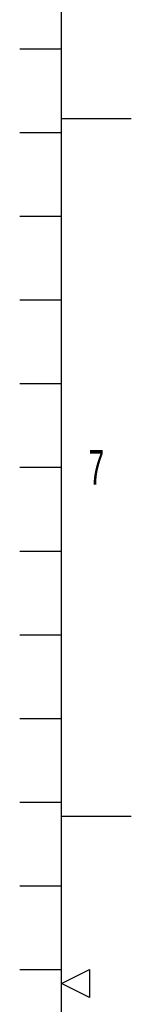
# Model space of a CAD drawing. Header units: millimetres. Extents: x 0 to 8390, y -1 to 5930.
# Tile 58 of 65: x 8280 to 8360, y 2965 to 3671. Entities that reach past the tile are written whole.
import ezdxf

# ---------------------------------------------------------------- set-up
doc = ezdxf.new("R2010")
doc.units = ezdxf.units.MM
doc.header["$LTSCALE"] = 462.55
doc.layers.get('0').update_dxf_attribs({"linetype": 'CONTINUOUS'})
doc.styles.add('TEXTSTYLE_2', font='txt', dxfattribs={"width": 0.6})

msp = doc.modelspace()

# ---------------------------------------------------------------- linework, layer by layer
at = {"color": 7, "linetype": 'Continuous'}
msp.add_line((8310, 100), (8310, 5840), dxfattribs=at)
at = {"color": 2, "linetype": 'Continuous'}
for p, q in [((8280, 3650), (8310, 3650)), ((8310, 3600), (8360, 3600)), ((8280, 3590), (8310, 3590)), ((8280, 3530), (8310, 3530)), ((8280, 3470), (8310, 3470)), ((8280, 3410), (8310, 3410)), ((8280, 3350), (8310, 3350)), ((8280, 3290), (8310, 3290)), ((8280, 3230), (8310, 3230)), ((8280, 3170), (8310, 3170)), ((8280, 3110), (8310, 3110)), ((8310, 3100), (8360, 3100)), ((8280, 3050), (8310, 3050)), ((8280, 2990), (8310, 2990)), ((8310, 2980), (8330, 2990)), ((8330, 2990), (8330, 2970)), ((8330, 2970), (8310, 2980))]:
    msp.add_line(p, q, dxfattribs=at)

# ---------------------------------------------------------------- texts
at = {"color": 2, "linetype": 'Continuous', "insert": (8335, 3362.5), "char_height": 25, "width": 15, "attachment_point": 2, "line_spacing_factor": 0.9, "style": 'TEXTSTYLE_2'}
msp.add_mtext('7', dxfattribs=at)

doc.saveas('drawing.dxf')
